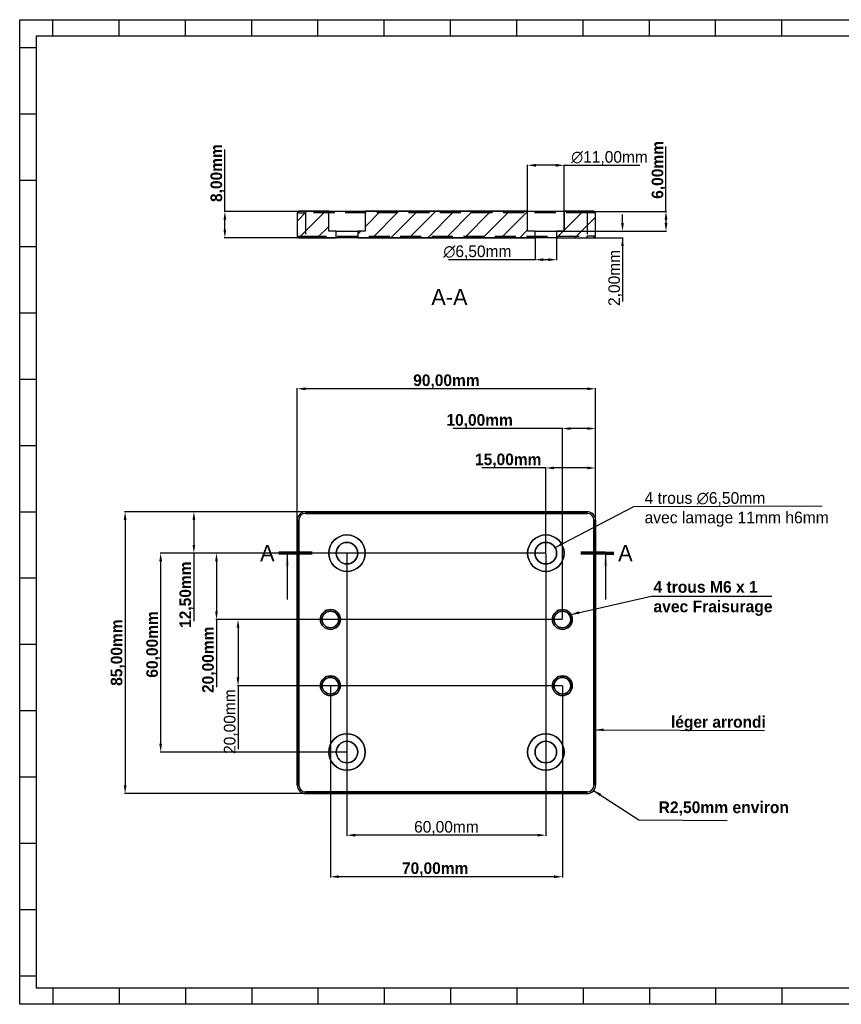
# Model space of a CAD drawing. Header units: millimetres. Extents: x 0 to 420, y 0 to 297.
# Tile 1 of 2: x 0 to 248, y 0 to 297. Entities that reach past the tile are written whole.
import ezdxf

# ---------------------------------------------------------------- set-up
doc = ezdxf.new("R2010")
doc.units = ezdxf.units.MM
doc.linetypes.add('ACAD_ISO04W100', pattern=[30, 24, -3, 0, -3])
doc.linetypes.add('HIDDEN', pattern=[9.525, 6.35, -3.175])
doc.layers.get('0').update_dxf_attribs({"color": 254, "lineweight": 70, "true_color": 0xc0ffc0})
doc.layers.add('Hidden', color=250, linetype='Continuous', lineweight=70, true_color=0x262626)
doc.layers.add('Layer0 format', color=253, linetype='Continuous', lineweight=70, true_color=0x8faf8f)
doc.styles.add('SpaceClaim ISO CB', font='SpaceClaim ISO.ttf')
doc.dimstyles.new('ISO-25', dxfattribs={"dimtxt": 2.5, "dimasz": 2.5, "dimexe": 1.25, "dimexo": 0.625, "dimtad": 1, "dimtxsty": 'Standard', "dimcen": 2.5, "dimadec": 0, "dimazin": 0, "dimtfac": 1, "dimtmove": 0, "dimatfit": 3, "dimfxl": 1, "dimarcsym": 0})
doc.dimstyles.new('SpaceClaim ISO CB', dxfattribs={"dimtxt": 0.18, "dimasz": 0.18, "dimexe": 0.18, "dimexo": 0.0625, "dimgap": 0.09, "dimtad": 0, "dimtih": 1, "dimtoh": 1, "dimdec": 4, "dimzin": 0, "dimdsep": 46, "dimtxsty": 'SpaceClaim ISO CB', "dimcen": 0.09, "dimadec": 0, "dimazin": 0, "dimtfac": 1, "dimtdec": 4, "dimtofl": 0, "dimtmove": 0, "dimatfit": 3, "dimfxl": 1, "dimtolj": 1, "dimtzin": 0, "dimarcsym": 0})

# ---------------------------------------------------------------- blocks, each defined once
blk = doc.blocks.new('*D1')
at = {"color": 7, "lineweight": -2}
for p, q in [((98.76, 136.02), (98.76, 50.83)), ((158.76, 136.02), (158.76, 50.83)), ((156.26, 51.01), (101.26, 51.01))]:
    blk.add_line(p, q, dxfattribs=at)
at = {"color": 7}
for points in [[(101.26, 51.43), (101.26, 50.59), (98.76, 51.01)], [(156.26, 50.59), (156.26, 51.43), (158.76, 51.01)]]:
    blk.add_solid(points, dxfattribs=at)
at = {"layer": 'Defpoints', "color": 0}
for p in [(98.76, 136.08), (158.76, 136.08), (98.76, 51.01)]:
    blk.add_point(p, dxfattribs=at)
at = {"color": 7, "lineweight": 35, "insert": (128.76, 53.22), "char_height": 3.5, "attachment_point": 5, "style": 'SpaceClaim ISO CB'}
blk.add_mtext('\\A1;{\\fSpaceClaim ISO CB|b0|i0;60,00mm}', dxfattribs=at)
blk = doc.blocks.new('*D2')
at = {"color": 7, "lineweight": -2}
for p, q in [((163.69, 116.08), (65.7, 116.08)), ((65.88, 113.58), (65.88, 98.58)), ((163.69, 96.08), (65.7, 96.08)), ((65.88, 96.08), (65.88, 76.95))]:
    blk.add_line(p, q, dxfattribs=at)
at = {"color": 7}
for points in [[(66.29, 113.58), (65.46, 113.58), (65.88, 116.08)], [(65.46, 98.58), (66.29, 98.58), (65.88, 96.08)]]:
    blk.add_solid(points, dxfattribs=at)
at = {"layer": 'Defpoints', "color": 0}
for p in [(163.76, 116.08), (65.88, 96.08), (163.76, 96.08)]:
    blk.add_point(p, dxfattribs=at)
at = {"color": 7, "lineweight": 35, "insert": (63.68, 85.27), "char_height": 3.5, "attachment_point": 5, "rotation": 90, "style": 'SpaceClaim ISO CB'}
blk.add_mtext('\\A1;{\\fSpaceClaim ISO CB|b0|i0;20,00mm}', dxfattribs=at)
blk = doc.blocks.new('*D3')
at = {"color": 7, "lineweight": -2}
for p, q in [((153.26, 233.26), (153.26, 253.26)), ((161.76, 253.08), (155.76, 253.08)), ((164.26, 233.26), (164.26, 253.26)), ((164.26, 253.08), (187.16, 253.08))]:
    blk.add_line(p, q, dxfattribs=at)
at = {"color": 7}
for points in [[(155.76, 253.5), (155.76, 252.66), (153.26, 253.08)], [(161.76, 252.66), (161.76, 253.5), (164.26, 253.08)]]:
    blk.add_solid(points, dxfattribs=at)
at = {"layer": 'Defpoints', "color": 0}
for p in [(153.26, 253.08), (153.26, 233.19), (164.26, 233.19)]:
    blk.add_point(p, dxfattribs=at)
at = {"color": 7, "lineweight": 35, "insert": (177.97, 255.29), "char_height": 3.5, "attachment_point": 5, "style": 'SpaceClaim ISO CB'}
blk.add_mtext('\\A1;{\\fSpaceClaim ISO CB|b0|i0;∅11,00mm}', dxfattribs=at)
blk = doc.blocks.new('*D4')
at = {"color": 7, "lineweight": -2}
for p, q in [((155.51, 231.13), (155.51, 224.43)), ((162.01, 231.13), (162.01, 224.43)), ((155.51, 224.61), (129.44, 224.61)), ((159.51, 224.61), (158.01, 224.61))]:
    blk.add_line(p, q, dxfattribs=at)
at = {"color": 7}
for points in [[(158.01, 225.03), (158.01, 224.2), (155.51, 224.61)], [(159.51, 224.2), (159.51, 225.03), (162.01, 224.61)]]:
    blk.add_solid(points, dxfattribs=at)
at = {"layer": 'Defpoints', "color": 0}
for p in [(155.51, 231.19), (162.01, 231.19), (155.51, 224.61)]:
    blk.add_point(p, dxfattribs=at)
at = {"color": 7, "lineweight": 35, "insert": (138.11, 226.82), "char_height": 3.5, "attachment_point": 5, "style": 'SpaceClaim ISO CB'}
blk.add_mtext('\\A1;{\\fSpaceClaim ISO CB|b0|i0;∅6,50mm}', dxfattribs=at)
blk = doc.blocks.new('*D5')
at = {"color": 7, "lineweight": -2}
for p, q in [((181.9, 235.69), (181.9, 238.19)), ((162.07, 233.19), (182.08, 233.19)), ((162.07, 231.19), (182.08, 231.19)), ((181.9, 231.19), (181.9, 212.01)), ((181.9, 228.69), (181.9, 226.19))]:
    blk.add_line(p, q, dxfattribs=at)
at = {"color": 7}
for points in [[(181.48, 235.69), (182.31, 235.69), (181.9, 233.19)], [(182.31, 228.69), (181.48, 228.69), (181.9, 231.19)]]:
    blk.add_solid(points, dxfattribs=at)
at = {"layer": 'Defpoints', "color": 0}
for p in [(162.01, 233.19), (181.9, 233.19), (162.01, 231.19)]:
    blk.add_point(p, dxfattribs=at)
at = {"color": 7, "lineweight": 35, "insert": (179.7, 219.1), "char_height": 3.5, "attachment_point": 5, "rotation": 90, "style": 'SpaceClaim ISO CB'}
blk.add_mtext('\\A1;{\\fSpaceClaim ISO CB|b0|i0;2,00mm}', dxfattribs=at)
blk = doc.blocks.new('*D6')
at = {"color": 7, "lineweight": -2}
for p, q in [((93.76, 96.02), (93.76, 38.3)), ((163.76, 96.02), (163.76, 38.3)), ((161.26, 38.48), (96.26, 38.48))]:
    blk.add_line(p, q, dxfattribs=at)
at = {"color": 7}
for points in [[(96.26, 38.9), (96.26, 38.06), (93.76, 38.48)], [(161.26, 38.06), (161.26, 38.9), (163.76, 38.48)]]:
    blk.add_solid(points, dxfattribs=at)
at = {"layer": 'Defpoints', "color": 0}
for p in [(93.76, 96.08), (163.76, 96.08), (93.76, 38.48)]:
    blk.add_point(p, dxfattribs=at)
at = {"color": 7, "lineweight": 35, "insert": (125.37, 40.67), "char_height": 3.5, "attachment_point": 5, "style": 'SpaceClaim ISO CB'}
blk.add_mtext('\\A1;{\\fSpaceClaim ISO CB|b1|i0;70,00mm}', dxfattribs=at)
blk = doc.blocks.new('*D7')
at = {"color": 7, "lineweight": -2}
for p, q in [((158.76, 161.78), (139.46, 161.78)), ((158.76, 136.14), (158.76, 161.96)), ((171.26, 161.78), (161.26, 161.78)), ((173.76, 146.14), (173.76, 161.96))]:
    blk.add_line(p, q, dxfattribs=at)
at = {"color": 7}
for points in [[(161.26, 162.2), (161.26, 161.36), (158.76, 161.78)], [(171.26, 161.36), (171.26, 162.2), (173.76, 161.78)]]:
    blk.add_solid(points, dxfattribs=at)
at = {"layer": 'Defpoints', "color": 0}
for p in [(158.76, 161.78), (173.76, 146.08), (158.76, 136.08)]:
    blk.add_point(p, dxfattribs=at)
at = {"color": 7, "lineweight": 35, "insert": (147.41, 163.98), "char_height": 3.5, "attachment_point": 5, "style": 'SpaceClaim ISO CB'}
blk.add_mtext('\\A1;{\\fSpaceClaim ISO CB|b1|i0;15,00mm}', dxfattribs=at)
blk = doc.blocks.new('*D8')
at = {"color": 7, "lineweight": -2}
for p, q in [((83.76, 146.14), (83.76, 185.84)), ((171.26, 185.66), (86.26, 185.66)), ((173.76, 146.14), (173.76, 185.84))]:
    blk.add_line(p, q, dxfattribs=at)
at = {"color": 7}
for points in [[(86.26, 186.08), (86.26, 185.24), (83.76, 185.66)], [(171.26, 185.24), (171.26, 186.08), (173.76, 185.66)]]:
    blk.add_solid(points, dxfattribs=at)
at = {"layer": 'Defpoints', "color": 0}
for p in [(83.76, 185.66), (83.76, 146.08), (173.76, 146.08)]:
    blk.add_point(p, dxfattribs=at)
at = {"color": 7, "lineweight": 35, "insert": (128.76, 187.85), "char_height": 3.5, "attachment_point": 5, "style": 'SpaceClaim ISO CB'}
blk.add_mtext('\\A1;{\\fSpaceClaim ISO CB|b1|i0;90,00mm}', dxfattribs=at)
blk = doc.blocks.new('*D9')
at = {"color": 7, "lineweight": -2}
for p, q in [((163.76, 173.67), (130.85, 173.67)), ((163.76, 116.14), (163.76, 173.85)), ((171.26, 173.67), (166.26, 173.67)), ((173.76, 146.14), (173.76, 173.85))]:
    blk.add_line(p, q, dxfattribs=at)
at = {"color": 7}
for points in [[(166.26, 174.09), (166.26, 173.26), (163.76, 173.67)], [(171.26, 173.26), (171.26, 174.09), (173.76, 173.67)]]:
    blk.add_solid(points, dxfattribs=at)
at = {"layer": 'Defpoints', "color": 0}
for p in [(163.76, 173.67), (173.76, 146.08), (163.76, 116.08)]:
    blk.add_point(p, dxfattribs=at)
at = {"color": 7, "lineweight": 35, "insert": (138.79, 175.88), "char_height": 3.5, "attachment_point": 5, "style": 'SpaceClaim ISO CB'}
blk.add_mtext('\\A1;{\\fSpaceClaim ISO CB|b1|i0;10,00mm}', dxfattribs=at)
blk = doc.blocks.new('*D10')
at = {"color": 7, "lineweight": -2}
for p, q in [((171.19, 148.58), (31.63, 148.58)), ((31.81, 146.08), (31.81, 66.08)), ((171.19, 63.58), (31.63, 63.58))]:
    blk.add_line(p, q, dxfattribs=at)
at = {"color": 7}
for points in [[(32.23, 146.08), (31.4, 146.08), (31.81, 148.58)], [(31.4, 66.08), (32.23, 66.08), (31.81, 63.58)]]:
    blk.add_solid(points, dxfattribs=at)
at = {"layer": 'Defpoints', "color": 0}
for p in [(171.26, 148.58), (31.81, 63.58), (171.26, 63.58)]:
    blk.add_point(p, dxfattribs=at)
at = {"color": 7, "lineweight": 35, "insert": (29.62, 106.08), "char_height": 3.5, "attachment_point": 5, "rotation": 90, "style": 'SpaceClaim ISO CB'}
blk.add_mtext('\\A1;{\\fSpaceClaim ISO CB|b1|i0;85,00mm}', dxfattribs=at)
blk = doc.blocks.new('*D11')
at = {"color": 7, "lineweight": -2}
for p, q in [((171.19, 148.58), (52.38, 148.58)), ((52.56, 146.08), (52.56, 138.58)), ((158.69, 136.08), (52.38, 136.08)), ((52.56, 136.08), (52.56, 115.61))]:
    blk.add_line(p, q, dxfattribs=at)
at = {"color": 7}
for points in [[(52.98, 146.08), (52.15, 146.08), (52.56, 148.58)], [(52.15, 138.58), (52.98, 138.58), (52.56, 136.08)]]:
    blk.add_solid(points, dxfattribs=at)
at = {"layer": 'Defpoints', "color": 0}
for p in [(171.26, 148.58), (52.56, 136.08), (158.76, 136.08)]:
    blk.add_point(p, dxfattribs=at)
at = {"color": 7, "lineweight": 35, "insert": (50.36, 123.55), "char_height": 3.5, "attachment_point": 5, "rotation": 90, "style": 'SpaceClaim ISO CB'}
blk.add_mtext('\\A1;{\\fSpaceClaim ISO CB|b1|i0;12,50mm}', dxfattribs=at)
blk = doc.blocks.new('*D12')
at = {"color": 7, "lineweight": -2}
for p, q in [((158.69, 136.08), (59.2, 136.08)), ((59.38, 133.58), (59.38, 118.58)), ((163.69, 116.08), (59.2, 116.08)), ((59.38, 116.08), (59.38, 95.63))]:
    blk.add_line(p, q, dxfattribs=at)
at = {"color": 7}
for points in [[(59.8, 133.58), (58.97, 133.58), (59.38, 136.08)], [(58.97, 118.58), (59.8, 118.58), (59.38, 116.08)]]:
    blk.add_solid(points, dxfattribs=at)
at = {"layer": 'Defpoints', "color": 0}
for p in [(158.76, 136.08), (59.38, 116.08), (163.76, 116.08)]:
    blk.add_point(p, dxfattribs=at)
at = {"color": 7, "lineweight": 35, "insert": (57.2, 103.92), "char_height": 3.5, "attachment_point": 5, "rotation": 90, "style": 'SpaceClaim ISO CB'}
blk.add_mtext('\\A1;{\\fSpaceClaim ISO CB|b1|i0;20,00mm}', dxfattribs=at)
blk = doc.blocks.new('*D13')
at = {"color": 7, "lineweight": -2}
for p, q in [((61.91, 239.19), (61.91, 257.8)), ((173.19, 239.19), (61.73, 239.19)), ((61.91, 233.69), (61.91, 236.69)), ((155.44, 231.19), (61.73, 231.19))]:
    blk.add_line(p, q, dxfattribs=at)
at = {"color": 7}
for points in [[(62.33, 236.69), (61.5, 236.69), (61.91, 239.19)], [(61.5, 233.69), (62.33, 233.69), (61.91, 231.19)]]:
    blk.add_solid(points, dxfattribs=at)
at = {"layer": 'Defpoints', "color": 0}
for p in [(61.91, 239.19), (173.26, 239.19), (155.51, 231.19)]:
    blk.add_point(p, dxfattribs=at)
at = {"color": 7, "lineweight": 35, "insert": (59.72, 250.72), "char_height": 3.5, "attachment_point": 5, "rotation": 90, "style": 'SpaceClaim ISO CB'}
blk.add_mtext('\\A1;{\\fSpaceClaim ISO CB|b1|i0;8,00mm}', dxfattribs=at)
blk = doc.blocks.new('*D14')
at = {"color": 7, "lineweight": -2}
for p, q in [((158.69, 136.08), (42.36, 136.08)), ((42.54, 133.58), (42.54, 78.58)), ((98.69, 76.08), (42.36, 76.08))]:
    blk.add_line(p, q, dxfattribs=at)
at = {"color": 7}
for points in [[(42.96, 133.58), (42.12, 133.58), (42.54, 136.08)], [(42.12, 78.58), (42.96, 78.58), (42.54, 76.08)]]:
    blk.add_solid(points, dxfattribs=at)
at = {"layer": 'Defpoints', "color": 0}
for p in [(158.76, 136.08), (42.54, 76.08), (98.76, 76.08)]:
    blk.add_point(p, dxfattribs=at)
at = {"color": 7, "lineweight": 35, "insert": (40.35, 108.54), "char_height": 3.5, "attachment_point": 5, "rotation": 90, "style": 'SpaceClaim ISO CB'}
blk.add_mtext('\\A1;{\\fSpaceClaim ISO CB|b1|i0;60,00mm}', dxfattribs=at)
blk = doc.blocks.new('*D15')
at = {"color": 7, "lineweight": -2}
for p, q in [((195.02, 239.19), (195.02, 258.76)), ((173.32, 239.19), (195.2, 239.19)), ((195.02, 236.69), (195.02, 235.69)), ((162.07, 233.19), (195.2, 233.19))]:
    blk.add_line(p, q, dxfattribs=at)
at = {"color": 7}
for points in [[(195.44, 236.69), (194.6, 236.69), (195.02, 239.19)], [(194.6, 235.69), (195.44, 235.69), (195.02, 233.19)]]:
    blk.add_solid(points, dxfattribs=at)
at = {"layer": 'Defpoints', "color": 0}
for p in [(173.26, 239.19), (162.01, 233.19), (195.02, 233.19)]:
    blk.add_point(p, dxfattribs=at)
at = {"color": 7, "lineweight": 35, "insert": (192.83, 251.68), "char_height": 3.5, "attachment_point": 5, "rotation": 90, "style": 'SpaceClaim ISO CB'}
blk.add_mtext('\\A1;{\\fSpaceClaim ISO CB|b1|i0;6,00mm}', dxfattribs=at)

msp = doc.modelspace()

# ---------------------------------------------------------------- linework, layer by layer
at = {"color": 250, "lineweight": -3, "true_color": 0x262626}
for p, q in [((83.7566, 236.2723), (86.6788, 239.1945)), ((83.7566, 238.6945), (83.7566, 231.6945)), ((84.233, 231.1951), (92.2324, 239.1945)), ((93.2567, 239.1945), (84.2566, 239.1945)), ((93.2567, 233.1945), (93.2567, 239.1945)), ((93.2567, 239.1945), (104.2566, 239.1945)), ((153.2567, 239.1945), (104.2566, 239.1945)), ((104.2566, 239.1945), (104.2566, 233.1945)), ((104.2566, 234.5579), (108.8932, 239.1945)), ((106.4468, 231.1945), (114.4468, 239.1945)), ((112.0004, 231.1945), (120.0004, 239.1945)), ((117.554, 231.1945), (125.554, 239.1945)), ((123.1076, 231.1945), (131.1076, 239.1945)), ((128.6612, 231.1945), (136.6612, 239.1945)), ((134.2148, 231.1945), (142.2148, 239.1945)), ((139.7684, 231.1945), (147.7684, 239.1945)), ((145.3221, 231.1945), (153.2567, 239.1291)), ((153.2567, 233.1945), (153.2567, 239.1945)), ((153.2567, 239.1945), (164.2566, 239.1945)), ((173.2566, 239.1945), (164.2566, 239.1945)), ((164.2566, 239.1945), (164.2566, 233.1945)), ((164.2566, 233.4682), (169.9829, 239.1945)), ((164.2566, 239.0218), (164.4293, 239.1945)), ((173.7566, 231.6945), (173.7566, 238.6945)), ((89.786, 231.1945), (93.2567, 234.6651)), ((167.5365, 231.1945), (173.7566, 237.4147)), ((95.5067, 233.1945), (93.2567, 233.1945)), ((95.5067, 231.1945), (95.5067, 233.1945)), ((95.5067, 233.1945), (102.0066, 233.1945)), ((102.0066, 233.1945), (102.0066, 231.1945)), ((104.2566, 233.1945), (102.0066, 233.1945)), ((102.0066, 232.3078), (102.8932, 233.1945)), ((150.8757, 231.1945), (153.2567, 233.5755)), ((155.5067, 233.1945), (153.2567, 233.1945)), ((155.5067, 231.1945), (155.5067, 233.1945)), ((155.5067, 233.1945), (162.0066, 233.1945)), ((162.0066, 233.1945), (162.0066, 231.1945)), ((164.2566, 233.1945), (162.0066, 233.1945)), ((162.0066, 231.2182), (163.9829, 233.1945)), ((173.0901, 231.1945), (173.7566, 231.8611)), ((84.2566, 231.1945), (95.5067, 231.1945)), ((95.3396, 231.1945), (95.5067, 231.3616)), ((102.0066, 231.1945), (95.5067, 231.1945)), ((102.0066, 231.1945), (155.5067, 231.1945)), ((162.0066, 231.1945), (155.5067, 231.1945)), ((162.0066, 231.1945), (173.2566, 231.1945)), ((86.2566, 148.5823), (86.2566, 148.0823)), ((171.2566, 148.5823), (86.2566, 148.5823)), ((86.2566, 148.5823), (171.2566, 148.5823)), ((86.2566, 148.5823), (86.2566, 148.0823)), ((171.2566, 148.5823), (86.2566, 148.5823)), ((171.2566, 148.5823), (86.2566, 148.5823)), ((171.2566, 148.5823), (171.2566, 148.0823)), ((171.2566, 148.5823), (171.2566, 148.0823)), ((83.7566, 146.0823), (84.2566, 146.0823)), ((83.7566, 146.0823), (83.7566, 66.0823)), ((83.7566, 66.0823), (83.7566, 146.0823)), ((83.7566, 146.0823), (84.2566, 146.0823)), ((83.7566, 146.0823), (83.7566, 66.0823)), ((83.7566, 146.0823), (83.7566, 66.0823)), ((84.2566, 66.0823), (84.2566, 146.0823)), ((84.2566, 146.0823), (84.2566, 66.0823)), ((86.2566, 148.0823), (171.2566, 148.0823)), ((171.2566, 148.0823), (86.2566, 148.0823)), ((173.7566, 146.0823), (173.2566, 146.0823)), ((173.2566, 146.0823), (173.2566, 66.0823)), ((173.2566, 66.0823), (173.2566, 146.0823)), ((173.7566, 146.0823), (173.2566, 146.0823)), ((173.7566, 66.0823), (173.7566, 146.0823)), ((173.7566, 146.0823), (173.7566, 66.0823)), ((173.7566, 66.0823), (173.7566, 146.0823)), ((173.7566, 66.0823), (173.7566, 146.0823)), ((83.7566, 66.0823), (84.2566, 66.0823)), ((83.7566, 66.0823), (84.2566, 66.0823)), ((173.7566, 66.0823), (173.2566, 66.0823)), ((173.7566, 66.0823), (173.2566, 66.0823)), ((86.2566, 63.5823), (86.2566, 64.0823)), ((171.2566, 64.0823), (86.2566, 64.0823)), ((86.2566, 64.0823), (171.2566, 64.0823)), ((86.2566, 63.5823), (86.2566, 64.0823)), ((86.2566, 63.5823), (171.2566, 63.5823)), ((171.2566, 63.5823), (86.2566, 63.5823)), ((86.2566, 63.5823), (171.2566, 63.5823)), ((86.2566, 63.5823), (171.2566, 63.5823)), ((171.2566, 63.5823), (171.2566, 64.0823)), ((171.2566, 63.5823), (171.2566, 64.0823))]:
    msp.add_line(p, q, dxfattribs=at)
at = {"color": 7, "linetype": 'ACAD_ISO04W100', "lineweight": 70, "ltscale": 0.35}
for p, q in [((80.7366, 136.1019), (78.2366, 136.1019)), ((88.2366, 136.1019), (80.7366, 136.1019)), ((176.7766, 136.1019), (169.2766, 136.1019)), ((176.7766, 136.1019), (179.2766, 136.1019))]:
    msp.add_line(p, q, dxfattribs=at)
at = {"color": 250, "lineweight": -3, "true_color": 0x262626, "extrusion": (3.15404e-15, 0, -1)}
for centre in [(-98.7566, 136.0823), (-158.7566, 136.0823), (-98.7566, 76.0823), (-158.7566, 76.0823)]:
    msp.add_circle(centre, 5.5, dxfattribs=at)
at = {"color": 250, "lineweight": -3, "true_color": 0x262626}
for centre, radius in [((98.7566, 136.0823), 5.5), ((158.7566, 136.0823), 5.5), ((98.7566, 136.0823), 3.25), ((158.7566, 136.0823), 3.25), ((93.7566, 116.0823), 3), ((163.7566, 116.0823), 3), ((93.7566, 116.0823), 2.5), ((163.7566, 116.0823), 2.5), ((93.7566, 96.0823), 3), ((93.7566, 96.0823), 2.5), ((163.7566, 96.0823), 3), ((163.7566, 96.0823), 2.5), ((98.7566, 76.0823), 5.5), ((158.7566, 76.0823), 5.5), ((98.7566, 76.0823), 3.25), ((158.7566, 76.0823), 3.25)]:
    msp.add_circle(centre, radius, dxfattribs=at)
at = {"color": 250, "lineweight": -3, "true_color": 0x262626, "extrusion": (3.06913e-15, 0, -1)}
for centre in [(-98.7566, 136.0823), (-158.7566, 136.0823), (-98.7566, 76.0823), (-158.7566, 76.0823)]:
    msp.add_circle(centre, 3.25, dxfattribs=at)
at = {"color": 250, "lineweight": -3, "true_color": 0x262626, "extrusion": (3.10805e-15, 0, -1)}
for centre in [(-93.7566, 116.0823), (-163.7566, 116.0823), (-163.7566, 96.0823)]:
    msp.add_circle(centre, 3, dxfattribs=at)
at = {"color": 98, "lineweight": -3, "true_color": 0x054805, "extrusion": (2.89121e-15, 0, -1)}
for centre in [(-93.7566, 116.0823), (-93.7566, 116.0823), (-163.7566, 116.0823), (-93.7566, 96.0823), (-163.7566, 96.0823)]:
    msp.add_circle(centre, 3, dxfattribs=at)
at = {"color": 98, "lineweight": -3, "true_color": 0x054805}
for centre in [(93.7566, 116.0823), (93.7566, 116.0823), (163.7566, 116.0823), (93.7566, 96.0823), (163.7566, 96.0823)]:
    msp.add_circle(centre, 3, dxfattribs=at)
at = {"color": 250, "lineweight": -3, "true_color": 0x262626, "extrusion": (3.03577e-15, 0, -1)}
for centre in [(-93.7566, 116.0823), (-163.7566, 116.0823), (-93.7566, 96.0823), (-163.7566, 96.0823)]:
    msp.add_circle(centre, 2.5, dxfattribs=at)
at = {"color": 250, "lineweight": -3, "true_color": 0x262626}
for centre, radius, start, end in [((84.2566, 238.6945), 0.5, 90, 180), ((173.2566, 238.6945), 0.5, 0, 90), ((84.2566, 231.6945), 0.5, 180, 270), ((173.2566, 231.6945), 0.5, 270, 0), ((86.2566, 146.0823), 2.5, 90, 180), ((86.2566, 146.0823), 2.5, 90, 180), ((86.2566, 146.0823), 2.5, 90, 180), ((86.2566, 146.0823), 2.5, 90, 180), ((171.2566, 146.0823), 2.5, 0, 90), ((171.2566, 146.0823), 2.5, 0, 90), ((171.2566, 146.0823), 2.5, 0, 90), ((171.2566, 146.0823), 2.5, 0, 90), ((86.2566, 146.0823), 2, 90, 180), ((86.2566, 146.0823), 2, 90, 180), ((171.2566, 146.0823), 2, 0, 90), ((171.2566, 146.0823), 2, 0, 90), ((86.2566, 66.0823), 2.5, 180, 270), ((86.2566, 66.0823), 2.5, 180, 270), ((86.2566, 66.0823), 2.5, 180, 270), ((86.2566, 66.0823), 2.5, 180, 270), ((86.2566, 66.0823), 2, 180, 270), ((86.2566, 66.0823), 2, 180, 270), ((171.2566, 66.0823), 2, 270, 0), ((171.2566, 66.0823), 2.5, 270, 0), ((171.2566, 66.0823), 2.5, 270, 0), ((171.2566, 66.0823), 2, 270, 0), ((171.2566, 66.0823), 2.5, 270, 0), ((171.2566, 66.0823), 2.5, 270, 0)]:
    msp.add_arc(centre, radius, start, end, dxfattribs=at)
at = {"layer": 'Hidden', "linetype": 'HIDDEN', "lineweight": -3}
for p, q in [((83.7566, 238.6945), (86.2566, 238.6945)), ((86.2566, 239.1945), (86.2566, 238.6945)), ((171.2566, 238.6945), (86.2566, 238.6945)), ((86.2566, 238.6945), (86.2566, 231.6945)), ((171.2566, 239.1945), (171.2566, 238.6945)), ((173.7566, 238.6945), (171.2566, 238.6945)), ((171.2566, 238.6945), (171.2566, 231.6945)), ((83.7566, 231.6945), (86.2566, 231.6945)), ((86.2566, 231.1945), (86.2566, 231.6945)), ((86.2566, 231.6945), (171.2566, 231.6945)), ((171.2566, 231.1945), (171.2566, 231.6945)), ((173.7566, 231.6945), (171.2566, 231.6945))]:
    msp.add_line(p, q, dxfattribs=at)
at = {"layer": 'Layer0 format', "color": 253, "lineweight": -3, "true_color": 0x8faf8f}
for p, q in [((0, 297), (420, 297)), ((0, 0), (0, 297)), ((0, 297), (420, 297)), ((0, 0), (0, 297)), ((10, 292), (10, 297)), ((30, 292), (30, 297)), ((50, 292), (50, 297)), ((70, 292), (70, 297)), ((90, 292), (90, 297)), ((110, 292), (110, 297)), ((130, 292), (130, 297)), ((150, 292), (150, 297)), ((170, 292), (170, 297)), ((190, 292), (190, 297)), ((210, 292), (210, 297)), ((230, 292), (230, 297)), ((415, 292), (5, 292)), ((5, 292), (5, 5)), ((5, 288.5), (0, 288.5)), ((5, 268.5), (0, 268.5)), ((5, 248.5), (0, 248.5)), ((5, 228.5), (0, 228.5)), ((5, 208.5), (0, 208.5)), ((5, 188.5), (0, 188.5)), ((5, 168.5), (0, 168.5)), ((5, 148.5), (0, 148.5)), ((5, 128.5), (0, 128.5)), ((5, 108.5), (0, 108.5)), ((5, 88.5), (0, 88.5)), ((5, 68.5), (0, 68.5)), ((5, 48.5), (0, 48.5)), ((5, 28.5), (0, 28.5)), ((5, 8.5), (0, 8.5)), ((5, 5), (415, 5)), ((10, 5), (10, 0)), ((30, 5), (30, 0)), ((50, 5), (50, 0)), ((70, 5), (70, 0)), ((90, 5), (90, 0)), ((110, 5), (110, 0)), ((130, 5), (130, 0)), ((150, 5), (150, 0)), ((170, 5), (170, 0)), ((190, 5), (190, 0)), ((210, 5), (210, 0)), ((230, 5), (230, 0)), ((420, 0), (0, 0)), ((420, 0), (0, 0))]:
    msp.add_line(p, q, dxfattribs=at)

# ---------------------------------------------------------------- texts
at = {"color": 7, "style": 'SpaceClaim ISO CB'}
for s, insert, char_height, attachment_point in [('{\\fSpaceClaim ISO CB|b0|i0; }{\\fSpaceClaim ISO CB|b0|i0;A-A}', (128.7566, 215.7978), 4.9, 2), ('{\\fSpaceClaim ISO CB|b0|i0;4 trous ∅6,50mm   }\\P{\\fSpaceClaim ISO CB|b0|i0;avec lamage 11mm h6mm}', (188.5532, 154.4959), 3.527778, 1), ('{\\fSpaceClaim ISO CB|b0|i0;A}', (72.5316, 138.5519, 7.02), 4.9, 1), ('{\\fSpaceClaim ISO CB|b0|i0;A}', (180.5716, 138.5519, 7.02), 4.9, 1), ('{\\fSpaceClaim ISO CB|b1|i0;4 trous M6 x 1  }\\P{\\fSpaceClaim ISO CB|b1|i0;avec Fraisurage}', (191.2397, 127.662), 3.527778, 1), ('{\\fSpaceClaim ISO CB|b1|i0;léger arrondi}', (196.528, 86.9392), 3.5, 1), ('{\\fSpaceClaim ISO CB|b1|i0;R2,50mm environ}', (192.7981, 61.1901), 3.527778, 1)]:
    msp.add_mtext(s, dxfattribs=dict(at, insert=insert, char_height=char_height, attachment_point=attachment_point))

# ---------------------------------------------------------------- dimensions: what is measured, and where the dimension line sits
at = {"color": 7, "lineweight": 35}
for base, p1, p2, angle, text, picture, middle in [((195.0185, 233.1945), (173.2566, 239.1945), (162.0066, 233.1945), 270, '{\\fSpaceClaim ISO CB|b1|i0;<>}', '*D15', (195.0185, 251.6842)), ((61.9118, 239.1945), (155.5066, 231.1945), (173.2566, 239.1945), 90, '{\\fSpaceClaim ISO CB|b1|i0;<>}', '*D13', (61.9118, 250.7244)), ((153.2566, 253.0801), (164.2566, 233.1945), (153.2566, 233.1945), 180, '{\\fSpaceClaim ISO CB|b0|i0;∅<>}', '*D3', (177.9713, 253.0801)), ((181.8952, 233.1945), (162.0066, 231.1945), (162.0066, 233.1945), 90, '{\\fSpaceClaim ISO CB|b0|i0;<>}', '*D5', (181.8952, 219.1027)), ((155.5066, 224.6124), (162.0066, 231.1945), (155.5066, 231.1945), 180, '{\\fSpaceClaim ISO CB|b0|i0;∅<>}', '*D4', (138.1082, 224.6124)), ((83.7566, 185.6611), (173.7566, 146.0823), (83.7566, 146.0823), 180, '{\\fSpaceClaim ISO CB|b1|i0;<>}', '*D8', (128.7566, 185.6611)), ((163.7566, 173.6743), (173.7566, 146.0823), (163.7566, 116.0823), 180, '{\\fSpaceClaim ISO CB|b1|i0;<>}', '*D9', (138.7912, 173.6743)), ((158.7566, 161.7815), (173.7566, 146.0823), (158.7566, 136.0823), 180, '{\\fSpaceClaim ISO CB|b1|i0;<>}', '*D7', (147.4066, 161.7815)), ((31.8121, 63.5823), (171.2566, 148.5823), (171.2566, 63.5823), 270, '{\\fSpaceClaim ISO CB|b1|i0;<>}', '*D10', (31.8121, 106.0823)), ((52.5649, 136.0823), (171.2566, 148.5823), (158.7566, 136.0823), 270, '{\\fSpaceClaim ISO CB|b1|i0;<>}', '*D11', (52.5649, 123.554)), ((42.5414, 76.0823), (158.7566, 136.0823), (98.7566, 76.0823), 270, '{\\fSpaceClaim ISO CB|b1|i0;<>}', '*D14', (42.5414, 108.5354)), ((59.3844, 116.0823), (158.7566, 136.0823), (163.7566, 116.0823), 270, '{\\fSpaceClaim ISO CB|b1|i0;<>}', '*D12', (59.3844, 103.9247)), ((98.7566, 51.0111), (158.7566, 136.0823), (98.7566, 136.0823), 180, '{\\fSpaceClaim ISO CB|b0|i0;<>}', '*D1', (128.7566, 51.0111)), ((65.878, 96.0823), (163.7566, 116.0823), (163.7566, 96.0823), 270, '{\\fSpaceClaim ISO CB|b0|i0;<>}', '*D2', (65.878, 85.2656)), ((93.7566, 38.4793), (163.7566, 96.0823), (93.7566, 96.0823), 180, '{\\fSpaceClaim ISO CB|b1|i0;<>}', '*D6', (125.3719, 38.4793))]:
    dim = msp.add_linear_dim(base=base, p1=p1, p2=p2, angle=angle, text=text, dimstyle='SpaceClaim ISO CB', override={"dimtxt": 3.5, "dimasz": 2.5, "dimtad": 1, "dimtih": 0, "dimtoh": 0, "dimdec": 2, "dimlfac": 1, "dimzin": 0, "dimdsep": 44, "dimlunit": 2, "dimpost": 'mm', "dimsah": 1, "dimclrd": 7, "dimclre": 7, "dimclrt": 7, "dimadec": 1, "dimtdec": 2, "dimtix": 0, "dimtzin": 8}, dxfattribs=at)
    dim.commit()
    dim.dimension.update_dxf_attribs({"geometry": picture, "text_midpoint": middle, "dimtype": 160})

# ---------------------------------------------------------------- leaders
for points in [[(161.5435, 137.7544), (185.2661, 150.2079), (242.1592, 150.3824)], [(166.3518, 117.5874), (190.5205, 123.1177), (226.9795, 123.1177)], [(173.7566, 82.803), (224.7124, 82.601)], [(173.1523, 64.5346), (186.8394, 55.6354), (213.502, 55.4335)]]:
    msp.add_leader(points, dimstyle='ISO-25', override={"dimasz": 2.5, "dimgap": 0, "dimclrd": 7}, dxfattribs=at)
at = {"color": 7}
for points in [[(80.7366, 136.1019), (80.7366, 122.1019)], [(176.7766, 136.1019), (176.7766, 122.1019)]]:
    msp.add_leader(points, dimstyle='ISO-25', override={"dimasz": 3.92, "dimgap": 0, "dimclrd": 7}, dxfattribs=at)

doc.saveas('drawing.dxf')
